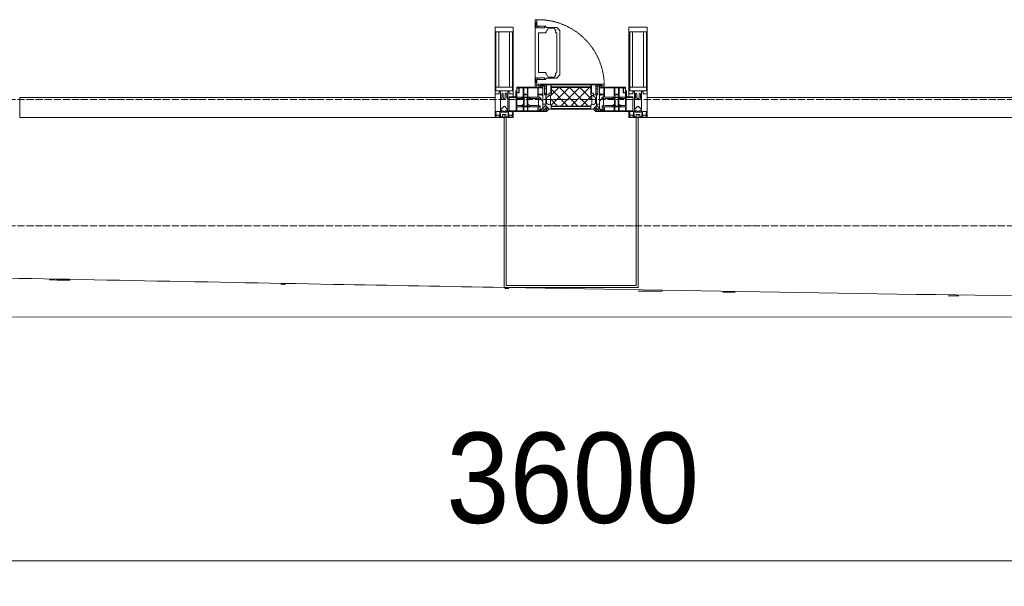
# Model space of a CAD drawing. Header units: millimetres. Extents: x 5617 to 125204, y 7718 to 237738.
# Tile 27 of 71: x 53214 to 55937, y 58553 to 60121. Entities that reach past the tile are written whole.
import ezdxf

# ---------------------------------------------------------------- set-up
doc = ezdxf.new("R2010")
doc.units = ezdxf.units.MM
doc.linetypes.add('-D1-02х01', pattern=[3, 2, -1])
doc.linetypes.add('ADSK_Линия сетки', pattern=[25, 20, -2.5, 0, -2.5])
for name, color, linetype, lineweight in [('Импосты витража', 7, 'Continuous', 18), ('Колонны', 7, 'Continuous', 18), ('Окна', 7, 'Continuous', 18), ('Оси', 7, 'Continuous', 9), ('Панели витража', 7, 'Continuous', 18), ('Размеры', 7, 'Continuous', 9), ('Размеры-100', 7, 'Continuous', 9), ('Форма', 7, 'Continuous', 18), ('Формообразующий элемент-перекрытие', 7, 'Continuous', 18), ('Элементы узлов', 7, 'Continuous', 18)]:
    doc.layers.add(name, color=color, linetype=linetype, lineweight=lineweight)
doc.styles.add('Arial', font='arial.ttf', dxfattribs={"width": 0.9, "height": 250})
doc.dimstyles.new('Основной_2_5_мм', dxfattribs={"dimscale": 304.8, "dimtxt": 255.06485, "dimasz": 0.463911, "dimexe": 0.492126, "dimexo": 0.492126, "dimgap": 0.098425, "dimtad": 1, "dimdec": 0, "dimdsep": 46, "dimtxsty": 'Arial', "dimblk1": 'OBLIQUE', "dimblk2": 'OBLIQUE', "dimsah": 1, "dimcen": 0.09, "dimdle": 0.492126, "dimazin": 2, "dimtfac": 1, "dimtdec": 4, "dimtix": 1, "dimtmove": 0, "dimatfit": 3, "dimfxl": 1, "dimtvp": 1, "dimtolj": 1, "dimtzin": 0, "dimlwd": 20, "dimlwe": 20, "dimarcsym": 2})

# ---------------------------------------------------------------- blocks, each defined once
blk = doc.blocks.new('System Panel - A_PAN_Glass-6437755-МКСС_K3_L26__85_950_')
at = {"layer": 'Панели витража', "color": 254, "lineweight": 5, "true_color": 0xcccccc}
for p, q in [((657.5, 0), (-657.5, 0)), ((-657.5, 0), (-657.5, -55)), ((657.5, -55), (657.5, 0)), ((-657.5, -55), (657.5, -55))]:
    blk.add_line(p, q, dxfattribs=at)
blk = doc.blocks.new('A_PAN_Створка - 383мм 7_1-V40-МКСС_K3_L26__85_950_')
at = {"layer": 'Панели витража', "lineweight": 5, "true_color": 0xcccccc}
h = blk.add_hatch(dxfattribs=at)
h.set_pattern_fill('FP_13', color=254, style=0, pattern_type=2)
h.set_pattern_definition([(225, (91750, 59850), (14.1421356, -14.1421356), []), (315, (91750, 59850), (14.1421356, 14.1421356), [])])
h.paths.add_polyline_path([(1.5, -31.8), (-54.5, -31.8), (-54.9, -34.1), (-57.2, -36.4), (-57.2, -60.8), (-54.6, -63.4), (-53.6, -82.7), (54.6, -81.8), (54.6, -63.4), (57.2, -60.8), (57.2, -36.4), (54.9, -34.1), (54.5, -31.8)])
at = {"layer": 'Окна', "color": 254, "lineweight": 5, "true_color": 0xcccccc}
for p, q in [((-67.9, -17), (-171, -17)), ((-171, -17), (-171, -57)), ((-171, -18.5), (-153.5, -18.5)), ((-153.5, -18.5), (-152, -20)), ((-152, -20), (-152, -73.5)), ((-150.5, -17), (-150.5, -29.4)), ((-132.4, -18.6), (-150.5, -18.6)), ((-132.4, -29.4), (-132.4, -18.6)), ((-131, -18.2), (-131, -29.5)), ((-120.8, -18.2), (-131, -18.2)), ((-120.8, -18.2), (-120.8, -29.5)), ((-119.3, -18.6), (-92.5, -18.6)), ((-119.3, -29.4), (-119.3, -18.6)), ((-92.5, -18.6), (-92.5, -29.4)), ((-90.8, -18.5), (-90.8, -29.4)), ((-87.3, -18.5), (-90.8, -18.5)), ((-87.3, -20.4), (-87.3, -18.5)), ((-87.3, -20.4), (-87.3, -21.9)), ((-84.8, -20.4), (-87.3, -20.4)), ((-87.3, -21.9), (-85.9, -21.9)), ((-85.9, -18.2), (-85.9, -20.4)), ((-75.9, -18.2), (-85.9, -18.2)), ((-85.9, -21.9), (-85.9, -29.4)), ((-83.4, -20.4), (-84.8, -20.4)), ((-70, -33.8), (-83.4, -20.4)), ((-78, -84), (-78, -23.5)), ((-78, -23.5), (-67.9, -23.5)), ((-75.9, -21.5), (-75.9, -18.2)), ((-75.9, -21.5), (-75.9, -23.5)), ((-74.9, -21.5), (-75.9, -21.5)), ((-75.9, -23.5), (-73, -23.5)), ((-74.9, -17.9), (-74.9, -21.5)), ((-68.9, -17.9), (-74.9, -17.9)), ((-67.2, -29.3), (-73, -23.5)), ((-61.4, -23.5), (-70, -32.1)), ((-68.9, -21.5), (-68.9, -17.9)), ((-67.9, -21.5), (-68.9, -21.5)), ((-61.4, -23.5), (-67.9, -17)), ((-67.9, -17), (-67.9, -23.5)), ((-67.9, -21.5), (-67.9, -23.5)), ((-67.9, -23.5), (-64.6, -26.8)), ((-67.9, -23.5), (-64.6, -26.8)), ((-64.6, -26.8), (-67.2, -29.3)), ((-64.6, -26.8), (-61.4, -23.5)), ((61.4, -23.5), (-61.4, -23.5)), ((67.9, -17), (61.4, -23.5)), ((70, -32.1), (61.4, -23.5)), ((61.4, -23.5), (64.6, -26.8)), ((67.9, -23.5), (64.6, -26.8)), ((64.6, -26.8), (67.9, -23.5)), ((64.6, -26.8), (67.2, -29.3)), ((67.2, -29.3), (73, -23.5)), ((67.9, -23.5), (67.9, -17)), ((171, -17), (67.9, -17)), ((67.9, -21.5), (67.9, -23.5)), ((67.9, -21.5), (68.9, -21.5)), ((67.9, -23.5), (78, -23.5)), ((68.9, -17.9), (74.9, -17.9)), ((68.9, -21.5), (68.9, -17.9)), ((70, -33.8), (83.4, -20.4)), ((75.9, -23.5), (73, -23.5)), ((74.9, -17.9), (74.9, -21.5)), ((74.9, -21.5), (75.9, -21.5)), ((75.9, -18.2), (85.9, -18.2)), ((75.9, -21.5), (75.9, -18.2)), ((75.9, -21.5), (75.9, -23.5)), ((78, -23.5), (78, -84)), ((83.4, -20.4), (84.8, -20.4)), ((84.8, -20.4), (87.3, -20.4)), ((85.9, -18.2), (85.9, -20.4)), ((85.9, -21.9), (85.9, -29.4)), ((87.3, -21.9), (85.9, -21.9)), ((87.3, -18.5), (90.8, -18.5)), ((87.3, -20.4), (87.3, -18.5)), ((87.3, -20.4), (87.3, -21.9)), ((90.8, -18.5), (90.8, -29.4)), ((92.5, -18.6), (92.5, -29.4)), ((119.3, -18.6), (92.5, -18.6)), ((119.3, -29.4), (119.3, -18.6)), ((120.8, -18.2), (120.8, -29.5)), ((120.8, -18.2), (131, -18.2)), ((131, -18.2), (131, -29.5)), ((132.4, -18.6), (150.5, -18.6)), ((132.4, -29.4), (132.4, -18.6)), ((150.5, -17), (150.5, -29.4)), ((153.5, -18.5), (152, -20)), ((152, -20), (152, -73.5)), ((171, -18.5), (153.5, -18.5)), ((171, -57), (171, -17)), ((-150.5, -29.4), (-132.4, -29.4)), ((-150.5, -33.6), (-150.5, -68)), ((-136.3, -33.6), (-150.5, -33.6)), ((-136.4, -52.4), (-150.5, -52.4)), ((-137.2, -31), (-135.8, -35)), ((-132.5, -31), (-137.2, -31)), ((-137.2, -54.8), (-135.8, -50.8)), ((-132.1, -36.8), (-135.8, -35)), ((-132.1, -49), (-135.8, -50.8)), ((-132.5, -31.9), (-133.4, -33.7)), ((-133.4, -33.7), (-130.1, -35.3)), ((-133.4, -52), (-130.1, -50.4)), ((-132.5, -53.8), (-133.4, -52)), ((-132.5, -31.9), (-132.5, -31)), ((-132.5, -53.8), (-132.5, -54.8)), ((-132.1, -49), (-132.1, -36.8)), ((-131, -29.5), (-120.8, -29.5)), ((-131, -30.9), (-131, -33)), ((-120.8, -30.9), (-131, -30.9)), ((-129.4, -34.6), (-131, -33)), ((-129.4, -51.1), (-131, -52.7)), ((-131, -55.1), (-131, -52.7)), ((-130.1, -35.3), (-129.4, -34.6)), ((-130.1, -35.3), (-130.1, -50.4)), ((-130.1, -50.4), (-129.4, -51.1)), ((-122.4, -34.6), (-120.8, -33)), ((-121.7, -35.3), (-122.4, -34.6)), ((-121.7, -50.4), (-122.4, -51.1)), ((-122.4, -51.1), (-120.8, -52.7)), ((-118.4, -33.7), (-121.7, -35.3)), ((-121.7, -35.3), (-121.7, -50.4)), ((-118.4, -52), (-121.7, -50.4)), ((-120.8, -30.9), (-120.8, -33)), ((-120.8, -55.1), (-120.8, -52.7)), ((-119.7, -36.8), (-115.9, -35)), ((-119.7, -49), (-119.7, -36.8)), ((-119.7, -49), (-115.9, -50.8)), ((-92.5, -29.4), (-119.3, -29.4)), ((-119.3, -31), (-114.6, -31)), ((-119.3, -31.9), (-119.3, -31)), ((-119.3, -31.9), (-118.4, -33.7)), ((-119.3, -53.8), (-118.4, -52)), ((-119.3, -53.8), (-119.3, -54.8)), ((-114.6, -31), (-115.9, -35)), ((-114.6, -54.8), (-115.9, -50.8)), ((-94.1, -33.5), (-115.4, -33.5)), ((-94.1, -52.5), (-115.3, -52.5)), ((-89.9, -35.1), (-94.1, -33.5)), ((-89.9, -50.9), (-94.1, -52.5)), ((-90.8, -29.4), (-85.9, -29.4)), ((-89.9, -32.5), (-89.9, -35.1)), ((-85.9, -32.5), (-89.9, -32.5)), ((-89.9, -35.1), (-89.9, -50.9)), ((-89.9, -52.2), (-89.9, -50.9)), ((-89.9, -52.2), (-88.6, -53.5)), ((-85.9, -53.5), (-88.6, -53.5)), ((-85.9, -29.4), (-85.9, -32.5)), ((-85.9, -53.5), (-78, -45.6)), ((-85.9, -56.6), (-85.9, -53.5)), ((-78, -36.8), (-70, -36.8)), ((-78, -45.6), (-78, -36.8)), ((-70, -32.1), (-70, -62.5)), ((-70, -36.8), (-70, -33.8)), ((70, -62.5), (70, -32.1)), ((70, -36.8), (70, -33.8)), ((78, -36.8), (70, -36.8)), ((78, -45.6), (78, -36.8)), ((85.9, -53.5), (78, -45.6)), ((85.9, -29.4), (85.9, -32.5)), ((90.8, -29.4), (85.9, -29.4)), ((85.9, -32.5), (89.9, -32.5)), ((85.9, -53.5), (88.6, -53.5)), ((85.9, -56.6), (85.9, -53.5)), ((89.9, -52.2), (88.6, -53.5)), ((89.9, -32.5), (89.9, -35.1)), ((89.9, -35.1), (94.1, -33.5)), ((89.9, -35.1), (89.9, -50.9)), ((89.9, -50.9), (94.1, -52.5)), ((89.9, -52.2), (89.9, -50.9)), ((92.5, -29.4), (119.3, -29.4)), ((94.1, -33.5), (115.4, -33.5)), ((94.1, -52.5), (115.3, -52.5)), ((114.6, -31), (115.9, -35)), ((119.3, -31), (114.6, -31)), ((114.6, -54.8), (115.9, -50.8)), ((119.7, -36.8), (115.9, -35)), ((119.7, -49), (115.9, -50.8)), ((119.3, -31.9), (118.4, -33.7)), ((118.4, -33.7), (121.7, -35.3)), ((118.4, -52), (121.7, -50.4)), ((119.3, -53.8), (118.4, -52)), ((119.3, -31.9), (119.3, -31)), ((119.3, -53.8), (119.3, -54.8)), ((119.7, -49), (119.7, -36.8)), ((131, -29.5), (120.8, -29.5)), ((120.8, -30.9), (120.8, -33)), ((120.8, -30.9), (131, -30.9)), ((122.4, -34.6), (120.8, -33)), ((122.4, -51.1), (120.8, -52.7)), ((120.8, -55.1), (120.8, -52.7)), ((121.7, -35.3), (122.4, -34.6)), ((121.7, -35.3), (121.7, -50.4)), ((121.7, -50.4), (122.4, -51.1)), ((129.4, -34.6), (131, -33)), ((130.1, -35.3), (129.4, -34.6)), ((130.1, -50.4), (129.4, -51.1)), ((129.4, -51.1), (131, -52.7)), ((133.4, -33.7), (130.1, -35.3)), ((130.1, -35.3), (130.1, -50.4)), ((133.4, -52), (130.1, -50.4)), ((131, -30.9), (131, -33)), ((131, -55.1), (131, -52.7)), ((132.1, -36.8), (135.8, -35)), ((132.1, -49), (132.1, -36.8)), ((132.1, -49), (135.8, -50.8)), ((150.5, -29.4), (132.4, -29.4)), ((132.5, -31), (137.2, -31)), ((132.5, -31.9), (132.5, -31)), ((132.5, -31.9), (133.4, -33.7)), ((132.5, -53.8), (133.4, -52)), ((132.5, -53.8), (132.5, -54.8)), ((137.2, -31), (135.8, -35)), ((137.2, -54.8), (135.8, -50.8)), ((136.3, -33.6), (150.5, -33.6)), ((136.4, -52.4), (150.5, -52.4)), ((150.5, -33.6), (150.5, -68)), ((-171, -55.5), (-152, -55.5)), ((-171, -57), (-156, -57)), ((-153, -60), (-153, -73.5)), ((-153, -73.5), (-150, -73.5)), ((-150.5, -56.6), (-132.4, -56.6)), ((-150.5, -68), (-143.5, -68)), ((-150.5, -69.5), (-150.5, -73.5)), ((-145, -69.5), (-150.5, -69.5)), ((-150, -73.5), (-150, -84)), ((-148.5, -81), (-148.5, -82.5)), ((-143.5, -81), (-148.5, -81)), ((-145, -69.5), (-145, -79.5)), ((-143.5, -68), (-143.5, -81)), ((-132.5, -54.8), (-137.2, -54.8)), ((-132.4, -56.6), (-132.4, -82.5)), ((-120.8, -55.1), (-131, -55.1)), ((-131, -56.5), (-131, -62.6)), ((-131, -56.5), (-120.8, -56.5)), ((-120.8, -62.6), (-131, -62.6)), ((-131, -64.6), (-120.8, -64.6)), ((-131, -82.5), (-131, -64.6)), ((-120.8, -56.5), (-120.8, -62.6)), ((-120.8, -82.5), (-120.8, -64.6)), ((-119.3, -54.8), (-114.6, -54.8)), ((-119.3, -56.6), (-119.3, -82.5)), ((-92.5, -56.6), (-119.3, -56.6)), ((-92.5, -56.6), (-92.5, -82.5)), ((-90.8, -56.6), (-85.9, -56.6)), ((-90.8, -62.7), (-90.8, -56.6)), ((-80.4, -62.7), (-90.8, -62.7)), ((-90.8, -64.6), (-90.8, -82.5)), ((-80.1, -64.6), (-90.8, -64.6)), ((-80.4, -61.1), (-80.4, -62.7)), ((-78, -61.1), (-80.4, -61.1)), ((-80.1, -66.1), (-80.1, -64.6)), ((-78, -66.1), (-80.1, -66.1)), ((-79.5, -80.6), (-78, -80.6)), ((-79.5, -82.5), (-79.5, -80.6)), ((-78, -66.1), (-78, -61.1)), ((-70, -62.5), (-73.9, -62.5)), ((-73.9, -62.5), (-73.9, -87.5)), ((73.9, -62.5), (70, -62.5)), ((73.9, -87.5), (73.9, -62.5)), ((78, -61.1), (80.4, -61.1)), ((78, -66.1), (78, -61.1)), ((78, -66.1), (80.1, -66.1)), ((79.5, -80.6), (78, -80.6)), ((79.5, -82.5), (79.5, -80.6)), ((80.1, -64.6), (90.8, -64.6)), ((80.1, -66.1), (80.1, -64.6)), ((80.4, -61.1), (80.4, -62.7)), ((80.4, -62.7), (90.8, -62.7)), ((90.8, -56.6), (85.9, -56.6)), ((90.8, -62.7), (90.8, -56.6)), ((90.8, -64.6), (90.8, -82.5)), ((92.5, -56.6), (119.3, -56.6)), ((92.5, -56.6), (92.5, -82.5)), ((119.3, -54.8), (114.6, -54.8)), ((119.3, -56.6), (119.3, -82.5)), ((120.8, -55.1), (131, -55.1)), ((120.8, -56.5), (120.8, -62.6)), ((131, -56.5), (120.8, -56.5)), ((120.8, -62.6), (131, -62.6)), ((120.8, -82.5), (120.8, -64.6)), ((131, -64.6), (120.8, -64.6)), ((131, -56.5), (131, -62.6)), ((131, -82.5), (131, -64.6)), ((150.5, -56.6), (132.4, -56.6)), ((132.4, -56.6), (132.4, -82.5)), ((132.5, -54.8), (137.2, -54.8)), ((143.5, -68), (143.5, -81)), ((150.5, -68), (143.5, -68)), ((143.5, -81), (148.5, -81)), ((145, -69.5), (150.5, -69.5)), ((145, -69.5), (145, -79.5)), ((148.5, -81), (148.5, -82.5)), ((150, -84), (150, -73.5)), ((150, -73.5), (153, -73.5)), ((150.5, -69.5), (150.5, -73.5)), ((171, -55.5), (152, -55.5)), ((153, -73.5), (153, -60)), ((156, -57), (171, -57)), ((-150, -84), (-78, -84)), ((-148.5, -82.5), (-132.4, -82.5)), ((-131, -82.5), (-120.8, -82.5)), ((-119.3, -82.5), (-92.5, -82.5)), ((-73.9, -87.5), (-91.5, -87.5)), ((-91.5, -87.5), (-91.5, -92)), ((-91.5, -92), (91.5, -92)), ((-90.8, -82.5), (-79.5, -82.5)), ((-78, -84), (-85, -84)), ((-85, -84), (-85, -87.5)), ((-85, -87.5), (-78, -87.5)), ((-78, -87.5), (-78, -84)), ((91.5, -87.5), (73.9, -87.5)), ((78, -87.5), (78, -84)), ((78, -84), (85, -84)), ((78, -84), (150, -84)), ((85, -87.5), (78, -87.5)), ((90.8, -82.5), (79.5, -82.5)), ((85, -84), (85, -87.5)), ((91.5, -92), (91.5, -87.5)), ((119.3, -82.5), (92.5, -82.5)), ((131, -82.5), (120.8, -82.5)), ((148.5, -82.5), (132.4, -82.5))]:
    blk.add_line(p, q, dxfattribs=at)
at = {"layer": 'Окна', "color": 7, "lineweight": 5, "true_color": 0xf4f4f4}
for p, q in [((70.1, -105.1), (70.1, -109)), ((95.1, -105.1), (70.1, -105.1)), ((74.1, -109.6), (74.1, -105.1)), ((89.1, -105.1), (89.1, -109.6)), ((93.1, -109.6), (93.1, -105.1)), ((95.1, -87.5), (95.1, -105.1)), ((99.6, -87.5), (95.1, -87.5)), ((97.9, -95.6), (95.1, -95.6)), ((97.9, -95.6), (97.9, -109.6)), ((99.6, -270.5), (99.6, -87.5)), ((39.7, -109), (31.1, -117.6)), ((31.1, -117.6), (31.1, -240.4)), ((41.4, -123.8), (39.1, -124.2)), ((39.1, -179), (39.1, -124.2)), ((70.1, -109), (39.7, -109)), ((41.4, -123.8), (43.5, -121.7)), ((45, -113.3), (42.3, -118.2)), ((42.3, -118.2), (43.5, -121.7)), ((45.9, -111.2), (45, -113.3)), ((63.3, -111.2), (45.9, -111.2)), ((64.1, -113), (63.3, -111.2)), ((64.1, -113), (66.7, -117)), ((66.7, -117), (68.6, -118.3)), ((68.6, -118.3), (68.6, -121.6)), ((68.6, -121.6), (71.1, -124.1)), ((71.1, -124.1), (89.5, -124.1)), ((89.1, -109.6), (74.1, -109.6)), ((89.5, -124.1), (90.6, -125.2)), ((90.6, -125.2), (90.6, -232.8)), ((97.9, -109.6), (93.1, -109.6)), ((39.1, -179), (39.1, -233.8)), ((39.7, -249), (31.1, -240.4)), ((41.4, -234.2), (39.1, -233.8)), ((41.4, -234.2), (43.5, -236.3)), ((42.3, -239.8), (43.5, -236.3)), ((45, -244.7), (42.3, -239.8)), ((45.9, -246.8), (45, -244.7)), ((64.1, -245), (63.3, -246.8)), ((64.1, -245), (66.7, -241)), ((66.7, -241), (68.6, -239.7)), ((68.6, -236.4), (71.1, -233.9)), ((68.6, -239.7), (68.6, -236.4)), ((71.1, -233.9), (89.5, -233.9)), ((89.5, -233.9), (90.6, -232.8)), ((70.1, -249), (39.7, -249)), ((63.3, -246.8), (45.9, -246.8)), ((70.1, -252.9), (70.1, -249)), ((95.1, -252.9), (70.1, -252.9)), ((74.1, -248.4), (74.1, -252.9)), ((89.1, -248.4), (74.1, -248.4)), ((89.1, -252.9), (89.1, -248.4)), ((93.1, -248.4), (93.1, -252.9)), ((97.9, -248.4), (93.1, -248.4)), ((95.1, -270.5), (95.1, -252.9)), ((97.9, -262.4), (95.1, -262.4)), ((99.6, -270.5), (95.1, -270.5)), ((97.9, -262.4), (97.9, -248.4))]:
    blk.add_line(p, q, dxfattribs=at)
at = {"layer": 'Окна', "color": 254, "lineweight": 5, "true_color": 0xcccccc}
for centre, start, end in [((-156, -60), 0, 90), ((156, -60), 90, 180)]:
    blk.add_arc(centre, 3, start, end, dxfattribs=at)
at = {"layer": 'Окна', "color": 254, "linetype": '-D1-02х01', "lineweight": 5, "true_color": 0xcccccc}
blk.add_arc((91.4, -87.5), 183, 181.4091, 271.1445, dxfattribs=at)
at = {"layer": 'Элементы узлов', "color": 254, "lineweight": 5, "true_color": 0xcccccc}
for p, q in [((-70, -32.1), (-61.4, -23.5)), ((61.4, -23.5), (-61.4, -23.5)), ((-54.9, -25.8), (-53.9, -24.8)), ((-54.9, -29.5), (-54.9, -25.8)), ((-53.9, -24.8), (53.9, -24.8)), ((54.9, -25.8), (53.9, -24.8)), ((54.9, -29.5), (54.9, -25.8)), ((70, -32.1), (61.4, -23.5)), ((-70, -62.5), (-70, -32.1)), ((-67.8, -38.3), (-65.7, -37.4)), ((-67.8, -55.7), (-67.8, -38.3)), ((-65.7, -37.4), (-60.8, -34.7)), ((-60.8, -34.7), (-57.3, -35.9)), ((-55.2, -33.8), (-57.3, -35.9)), ((-54.9, -34.1), (-57.2, -36.4)), ((-57.2, -36.4), (-57.2, -60.8)), ((-55.2, -33.8), (-54.8, -31.5)), ((-53.9, -30.5), (-54.9, -29.5)), ((-54.5, -31.8), (-54.9, -34.1)), ((0, -31.5), (-54.8, -31.5)), ((54.5, -31.8), (-54.5, -31.8)), ((53.9, -30.5), (-53.9, -30.5)), ((0, -31.5), (54.8, -31.5)), ((53.9, -30.5), (54.9, -29.5)), ((54.9, -34.1), (54.5, -31.8)), ((55.2, -33.8), (54.8, -31.5)), ((57.2, -36.4), (54.9, -34.1)), ((55.2, -33.8), (57.3, -35.9)), ((57.2, -60.8), (57.2, -36.4)), ((60.8, -34.7), (57.3, -35.9)), ((65.7, -37.4), (60.8, -34.7)), ((67.8, -38.3), (65.7, -37.4)), ((67.8, -55.7), (67.8, -38.3)), ((70, -62.5), (70, -32.1)), ((-73.9, -62.5), (-70, -62.5)), ((-73.9, -87.5), (-73.9, -62.5)), ((-69.4, -66.5), (-73.9, -66.5)), ((-73.9, -81.5), (-69.4, -81.5)), ((-69.4, -81.5), (-69.4, -66.5)), ((-61.7, -62.5), (-67.9, -62.5)), ((-67.9, -62.5), (-67.9, -89.3)), ((-66, -56.5), (-67.8, -55.7)), ((-66, -56.5), (-62, -59.1)), ((-62, -59.1), (-60.7, -61)), ((-61.7, -64.9), (-61.7, -62.5)), ((-60.1, -67.7), (-61.7, -64.9)), ((-60.7, -61), (-57.4, -61)), ((-56.4, -67.7), (-60.1, -67.7)), ((-57.4, -61), (-54.9, -63.5)), ((-57.2, -60.8), (-54.6, -63.4)), ((-56.4, -89.4), (-56.4, -67.7)), ((-54.9, -63.5), (-54.9, -81.9)), ((-54.6, -63.4), (-54.6, -81.8)), ((54.6, -63.4), (57.2, -60.8)), ((54.6, -81.8), (54.6, -63.4)), ((57.4, -61), (54.9, -63.5)), ((54.9, -63.5), (54.9, -81.9)), ((56.4, -67.7), (60.1, -67.7)), ((56.4, -89.4), (56.4, -67.7)), ((60.7, -61), (57.4, -61)), ((60.1, -67.7), (61.7, -64.9)), ((62, -59.1), (60.7, -61)), ((61.7, -62.5), (67.9, -62.5)), ((61.7, -64.9), (61.7, -62.5)), ((66, -56.5), (62, -59.1)), ((66, -56.5), (67.8, -55.7)), ((67.9, -62.5), (67.9, -89.3)), ((69.4, -66.5), (73.9, -66.5)), ((69.4, -81.5), (69.4, -66.5)), ((73.9, -81.5), (69.4, -81.5)), ((73.9, -62.5), (70, -62.5)), ((73.9, -87.5), (73.9, -62.5)), ((-91.5, -87.5), (-73.9, -87.5)), ((-91.5, -92), (-91.5, -87.5)), ((-91.5, -92), (91.5, -92)), ((-83.4, -90.3), (-83.4, -87.5)), ((-83.4, -90.3), (-69.4, -90.3)), ((-69.4, -85.5), (-73.9, -85.5)), ((-69.4, -90.3), (-69.4, -85.5)), ((-67.9, -89.3), (-66.9, -90.3)), ((-66.9, -90.3), (-57.4, -90.3)), ((-57.4, -90.3), (-56.4, -89.4)), ((-54.9, -81.9), (-53.8, -83)), ((-54.9, -85.6), (-53.9, -84.6)), ((-54.9, -89.3), (-54.9, -85.6)), ((-53.9, -90.3), (-54.9, -89.3)), ((-54.6, -81.8), (-53.6, -82.7)), ((-53.9, -84.6), (53.9, -84.6)), ((53.9, -90.3), (-53.9, -90.3)), ((53.8, -83), (-53.8, -83)), ((-53.6, -82.7), (53.6, -82.7)), ((53.6, -82.7), (54.6, -81.8)), ((54.9, -81.9), (53.8, -83)), ((54.9, -85.6), (53.9, -84.6)), ((53.9, -90.3), (54.9, -89.3)), ((54.9, -89.3), (54.9, -85.6)), ((57.4, -90.3), (56.4, -89.4)), ((66.9, -90.3), (57.4, -90.3)), ((67.9, -89.3), (66.9, -90.3)), ((69.4, -85.5), (73.9, -85.5)), ((69.4, -90.3), (69.4, -85.5)), ((83.4, -90.3), (69.4, -90.3)), ((91.5, -87.5), (73.9, -87.5)), ((83.4, -90.3), (83.4, -87.5)), ((91.5, -92), (91.5, -87.5))]:
    blk.add_line(p, q, dxfattribs=at)
blk = doc.blocks.new('Rectangular Mullion - 50Wx250H-2623690-МКСС_K3_L26__85_950_')
at = {"layer": 'Элементы узлов', "color": 254, "lineweight": 5, "true_color": 0xcccccc}
for p, q in [((-25, 65.2), (-25, 250)), ((-25, 250), (0, 250)), ((25, 250), (0, 250)), ((25, 65.2), (25, 250)), ((-23, 237.3), (0, 237.3)), ((-23, 237.3), (-23, 73.6)), ((-14.9, 84), (-14.9, 237.3)), ((23, 237.3), (0, 237.3)), ((14.9, 84), (14.9, 237.3)), ((23, 237.3), (23, 73.6)), ((0, 84), (-23, 84)), ((0, 84), (23, 84)), ((-14, 65.2), (-25, 65.2)), ((-0.5, 73.6), (-23, 73.6)), ((-14, 71.3), (-14, 65.2)), ((-10, 71.3), (-14, 71.3)), ((-10, 53), (-10, 71.3)), ((-8.7, 53), (-7, 54.7)), ((-7, 65.2), (-5.9, 67.3)), ((-7, 65.2), (-7, 54.7)), ((-4.1, 67.3), (-5.9, 67.3)), ((-4.1, 67.3), (-2.9, 65.1)), ((-2.9, 65.1), (-2.9, 54.6)), ((-1.3, 53), (-2.9, 54.6)), ((0.5, 73.6), (23, 73.6)), ((1.3, 53), (2.9, 54.6)), ((4.1, 67.3), (2.9, 65.1)), ((2.9, 65.1), (2.9, 54.6)), ((4.1, 67.3), (5.9, 67.3)), ((7, 65.2), (5.9, 67.3)), ((7, 65.2), (7, 54.7)), ((8.7, 53), (7, 54.7)), ((10, 71.3), (14, 71.3)), ((10, 53), (10, 71.3)), ((14, 71.3), (14, 65.2)), ((14, 65.2), (25, 65.2)), ((-8.7, 53), (-10, 53)), ((-10, 53), (-10, 17)), ((-8.5, 23), (-1.5, 30)), ((-1.5, 30), (0, 30)), ((0, 53), (-1.3, 53)), ((0, 53), (1.3, 53)), ((1.5, 30), (0, 30)), ((8.5, 23), (1.5, 30)), ((8.7, 53), (10, 53)), ((10, 53), (10, 17)), ((-23.8, 14.6), (-25, 14.2)), ((-25, 0), (-25, 14.2)), ((-22.3, 17), (-23.8, 17)), ((-23.8, 17), (-23.8, 14.6)), ((-22.5, 10.6), (-23.8, 14.6)), ((-22.5, 10.6), (-23.7, 9.9)), ((-23.7, 1.3), (-23.7, 9.9)), ((-23.7, 1.3), (-11.8, 1.3)), ((-23.2, 10.2), (-22.5, 8)), ((-22.5, 8), (-22.5, 4.5)), ((-21.3, 4.5), (-22.5, 4.5)), ((-22.3, 17), (-22.3, 16)), ((-22.3, 16), (-21.3, 16)), ((-19, 17.6), (-21.3, 16)), ((-21.3, 4.5), (-21.3, 6.5)), ((-21.3, 6.5), (-14.2, 6.5)), ((-18.4, 16.6), (-19, 17.6)), ((-7.4, 16.6), (-18.4, 16.6)), ((-14.2, 6.5), (-14.2, 4.5)), ((-13.2, 4.5), (-14.2, 4.5)), ((-13.2, 4.5), (-12.2, 7.2)), ((-12.7, 7.6), (-11.3, 11.4)), ((-12.7, 7.6), (-11.8, 6.9)), ((-12.2, 9), (-12.2, 14.8)), ((-12.2, 14.8), (0, 14.8)), ((-11.8, 1.3), (-11.8, 6.9)), ((-10.5, 11.2), (-11.3, 11.4)), ((-10.5, 1.5), (-10.5, 11.2)), ((-4.8, 1.5), (-10.5, 1.5)), ((-10, 17), (-7.5, 17)), ((-8.5, 18.5), (-8.5, 23)), ((-7.5, 18.5), (-8.5, 18.5)), ((-7.5, 17), (-7.5, 18.5)), ((-7.4, 18), (-7.4, 16.6)), ((-2.6, 18), (-7.4, 18)), ((0, 8), (-4.8, 8)), ((-4.8, 1.5), (-4.8, 8)), ((-2.6, 18), (-2.6, 16.8)), ((-2.6, 16.8), (0, 16.8)), ((2.6, 16.8), (0, 16.8)), ((0, 14.8), (0, 16.8)), ((0, 14.8), (0, 16.8)), ((12.2, 14.8), (0, 14.8)), ((0, 0), (0, 8)), ((0, 8), (4.8, 8)), ((0, 0), (0, 8)), ((2.6, 18), (2.6, 16.8)), ((2.6, 18), (7.4, 18)), ((4.8, 1.5), (4.8, 8)), ((4.8, 1.5), (10.5, 1.5)), ((7.4, 18), (7.4, 16.6)), ((7.4, 16.6), (18.4, 16.6)), ((7.5, 18.5), (8.5, 18.5)), ((7.5, 17), (7.5, 18.5)), ((10, 17), (7.5, 17)), ((8.5, 18.5), (8.5, 23)), ((10.5, 11.2), (11.3, 11.4)), ((10.5, 1.5), (10.5, 11.2)), ((12.7, 7.6), (11.3, 11.4)), ((12.7, 7.6), (11.8, 6.9)), ((11.8, 1.3), (11.8, 6.9)), ((23.7, 1.3), (11.8, 1.3)), ((12.2, 9), (12.2, 14.8)), ((13.2, 4.5), (12.2, 7.2)), ((13.2, 4.5), (14.2, 4.5)), ((21.3, 6.5), (14.2, 6.5)), ((14.2, 6.5), (14.2, 4.5)), ((18.4, 16.6), (19, 17.6)), ((19, 17.6), (21.3, 16)), ((22.3, 16), (21.3, 16)), ((21.3, 4.5), (21.3, 6.5)), ((21.3, 4.5), (22.5, 4.5)), ((22.3, 17), (22.3, 16)), ((22.3, 17), (23.8, 17)), ((22.5, 10.6), (23.8, 14.6)), ((22.5, 10.6), (23.7, 9.9)), ((23.2, 10.2), (22.5, 8)), ((22.5, 8), (22.5, 4.5)), ((23.7, 1.3), (23.7, 9.9)), ((23.8, 17), (23.8, 14.6)), ((23.8, 14.6), (25, 14.2)), ((25, 0), (25, 14.2)), ((-25, 0), (0, 0)), ((25, 0), (0, 0))]:
    blk.add_line(p, q, dxfattribs=at)
for centre, start, end in [((-0.5, 73.1), 360, 90), ((0.5, 73.1), 90, 180)]:
    blk.add_arc(centre, 0.5, start, end, dxfattribs=at)
blk = doc.blocks.new('Rectangular Mullion - R_StandardFrame_50Wx250H-V33-МКСС_K3_L26__85_950_')
at = {"layer": 'Импосты витража', "color": 254, "lineweight": 5, "true_color": 0xcccccc}
for p, q in [((-25, 0), (-25, 250)), ((-25, 250), (25, 250)), ((25, 250), (25, 57)), ((0, 0), (-25, 0)), ((25, 0), (5, 0)), ((25, 17), (25, 0))]:
    blk.add_line(p, q, dxfattribs=at)
blk = doc.blocks.new('Rectangular Mullion - R_StandardFrame_50Wx250H-V34-МКСС_K3_L26__85_950_')
at = {"layer": 'Импосты витража', "color": 254, "lineweight": 5, "true_color": 0xcccccc}
for p, q in [((-25, 57), (-25, 250)), ((-25, 250), (25, 250)), ((25, 250), (25, 0)), ((-25, 0), (-25, 17)), ((-5, 0), (-25, 0)), ((25, 0), (0, 0))]:
    blk.add_line(p, q, dxfattribs=at)
blk = doc.blocks.new('A_OGR_PAN_Отлив - A_OGR_PAN_Отлив-5711261-МКСС_K3_L26__85_950_')
at = {"layer": 'Колонны', "color": 254, "lineweight": 5, "true_color": 0xcccccc}
blk.add_line((-682.5, -480), (-614.6, -480), dxfattribs=at)
blk = doc.blocks.new('A_SLK_PAN_Type1 - Прямой тип панели с перфорацией Ф1_1-6627182-МКСС_K3_L26__85_950_')
at = {"layer": 'Колонны', "color": 254, "lineweight": 5, "true_color": 0xcccccc}
for p, q in [((-180, 0), (-185, 0)), ((-185, 0), (-185, -470)), ((-180, -465), (-180, 0)), ((180, 0), (180, -465)), ((185, 0), (180, 0)), ((185, -470), (185, 0)), ((-185, -470), (185, -470)), ((180, -465), (-180, -465))]:
    blk.add_line(p, q, dxfattribs=at)
blk = doc.blocks.new('135_SLK_K3_AR_FCD_rvt-1-МКСС_K3_L26__85_950_')
at = {"layer": 'Форма', "color": 254, "lineweight": 5, "true_color": 0xcccccc, "flags": 128}
blk.add_lwpolyline([(86061.9, 59298.7), (98142, 59297.5), (100095.3, 59296.7)], dxfattribs=at)
at = {"layer": 'Форма', "color": 254, "lineweight": 9, "true_color": 0xcccccc}
blk.add_open_spline([(89978.9, 59410), (90350, 59402.6), (90878.7, 59392.4), (91407.4, 59382.8), (91565.1, 59380)], degree=3, knots=[-0.69820356, -0.69820356, -0.69820356, -0.69820356, -0.675, -0.66514301, -0.66514301, -0.66514301, -0.66514301], dxfattribs=at)
blk.add_open_spline([(91570.4, 59380), (92146.9, 59369.8), (92723.4, 59360.3), (93300, 59351.8)], degree=3, dxfattribs=at)
at = {"layer": 'Формообразующий элемент-перекрытие', "color": 254, "lineweight": 5, "true_color": 0xcccccc}
for points in [[(90364.2, 59399.8), (90345.4, 59400.2), (90326.7, 59400.5), (90307.9, 59400.9)], [(91577.5, 59377.3), (91573.9, 59377.4), (91570.3, 59377.5), (91566.7, 59377.5)], [(92203.3, 59366.6), (92192, 59366.8), (92180.7, 59367), (92169.4, 59367.2)], [(92822.3, 59356.7), (92812.4, 59356.8), (92802.5, 59357), (92792.6, 59357.1)]]:
    blk.add_open_spline(points, degree=3, dxfattribs=at)
blk.add_open_spline([(90959.2, 59388.5), (90956.8, 59388.5), (90952.8, 59388.6), (90948.9, 59388.7), (90947.3, 59388.7)], degree=3, knots=[0.6751726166, 0.6751726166, 0.6751726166, 0.6751726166, 0.6753246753, 0.6754236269, 0.6754236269, 0.6754236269, 0.6754236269], dxfattribs=at)
at = {"layer": 'Импосты витража', "color": 254, "lineweight": 5, "true_color": 0xcccccc, "extrusion": (0, 0, -1)}
for name, p in [('Rectangular Mullion - 50Wx250H-2623690-МКСС_K3_L26__85_950_', (-91565, 59850)), ('Rectangular Mullion - R_StandardFrame_50Wx250H-V34-МКСС_K3_L26__85_950_', (-91565, 59850)), ('Rectangular Mullion - 50Wx250H-2623690-МКСС_K3_L26__85_950_', (-91935, 59850)), ('Rectangular Mullion - R_StandardFrame_50Wx250H-V33-МКСС_K3_L26__85_950_', (-91935, 59850))]:
    blk.add_blockref(name, p, dxfattribs=at)
at = {"layer": 'Колонны', "color": 254, "lineweight": 5, "true_color": 0xcccccc}
for name, p in [('A_SLK_PAN_Type1 - Прямой тип панели с перфорацией Ф1_1-6627182-МКСС_K3_L26__85_950_', (91750, 59850)), ('A_OGR_PAN_Отлив - A_OGR_PAN_Отлив-5711261-МКСС_K3_L26__85_950_', (92617.5, 59850))]:
    blk.add_blockref(name, p, dxfattribs=at)
at = {"layer": 'Панели витража', "color": 254, "lineweight": 5, "true_color": 0xcccccc, "rotation": 180}
for name, p in [('A_PAN_Створка - 383мм 7_1-V40-МКСС_K3_L26__85_950_', (91750, 59850)), ('System Panel - A_PAN_Glass-6437755-МКСС_K3_L26__85_950_', (90882.5, 59850)), ('System Panel - A_PAN_Glass-6437755-МКСС_K3_L26__85_950_', (92617.5, 59850))]:
    blk.add_blockref(name, p, dxfattribs=at)
blk = doc.blocks.new('DIMBLOCK17-МКСС_K3_L26__85_950_')
at = {"layer": 'Размеры-100', "lineweight": 20, "transparency": 16777216}
for p, q in [((52939.2, 58624.2), (52939.2, 58774.2)), ((56539.2, 58624.2), (56539.2, 58774.2)), ((52939.2, 58624.2), (56539.2, 58624.2)), ((52939.2, 58624.2), (52939.2, 58574.1)), ((56539.2, 58624.2), (56539.2, 58574.1))]:
    blk.add_line(p, q, dxfattribs=at)
at = {"layer": 'Размеры-100', "lineweight": 40, "transparency": 16777216}
for p, q in [((52939.2, 58624.2), (53009.9, 58694.9)), ((56539.2, 58624.2), (56609.9, 58694.9)), ((52939.2, 58624.2), (52868.5, 58553.5)), ((56539.2, 58624.2), (56468.5, 58553.5))]:
    blk.add_line(p, q, dxfattribs=at)
at = {"layer": 'Размеры-100', "color": 0, "lineweight": 20, "transparency": 16777216, "insert": (54393.9, 58978.7), "char_height": 250, "width": 828.765, "attachment_point": 1, "line_spacing_factor": 0.941778, "style": 'Arial'}
blk.add_mtext('3600', dxfattribs=at)
blk = doc.blocks.new('_Oblique')
at = {"color": 0, "linetype": 'ByBlock', "lineweight": -2}
blk.add_line((-0.5, -0.5), (0.5, 0.5), dxfattribs=at)

msp = doc.modelspace()

# ---------------------------------------------------------------- linework, layer by layer
at = {"layer": 'Оси', "linetype": 'ADSK_Линия сетки'}
for p, q in [((87439.2, 59900), (28238.8, 59900)), ((87439.2, 59550), (26968.8, 59550))]:
    msp.add_line(p, q, dxfattribs=at)

# ---------------------------------------------------------------- block references
at = {"lineweight": 5}
msp.add_blockref('135_SLK_K3_AR_FCD_rvt-1-МКСС_K3_L26__85_950_', (-37010.8, 0), dxfattribs=at)

# ---------------------------------------------------------------- dimensions: what is measured, and where the dimension line sits
at = {"layer": 'Размеры', "lineweight": 20}
dim = msp.add_linear_dim(base=(56539.2, 58624.2), p1=(52939.2, 58724.1), p2=(56539.2, 58724.1), dimstyle='Основной_2_5_мм', override={"dimpost": '<>', "dimfxl": 3600}, dxfattribs=at)
dim.commit()
dim.dimension.update_dxf_attribs({"geometry": 'DIMBLOCK17-МКСС_K3_L26__85_950_', "text_midpoint": (54739.2, 58781.9)})

doc.saveas('drawing.dxf')
